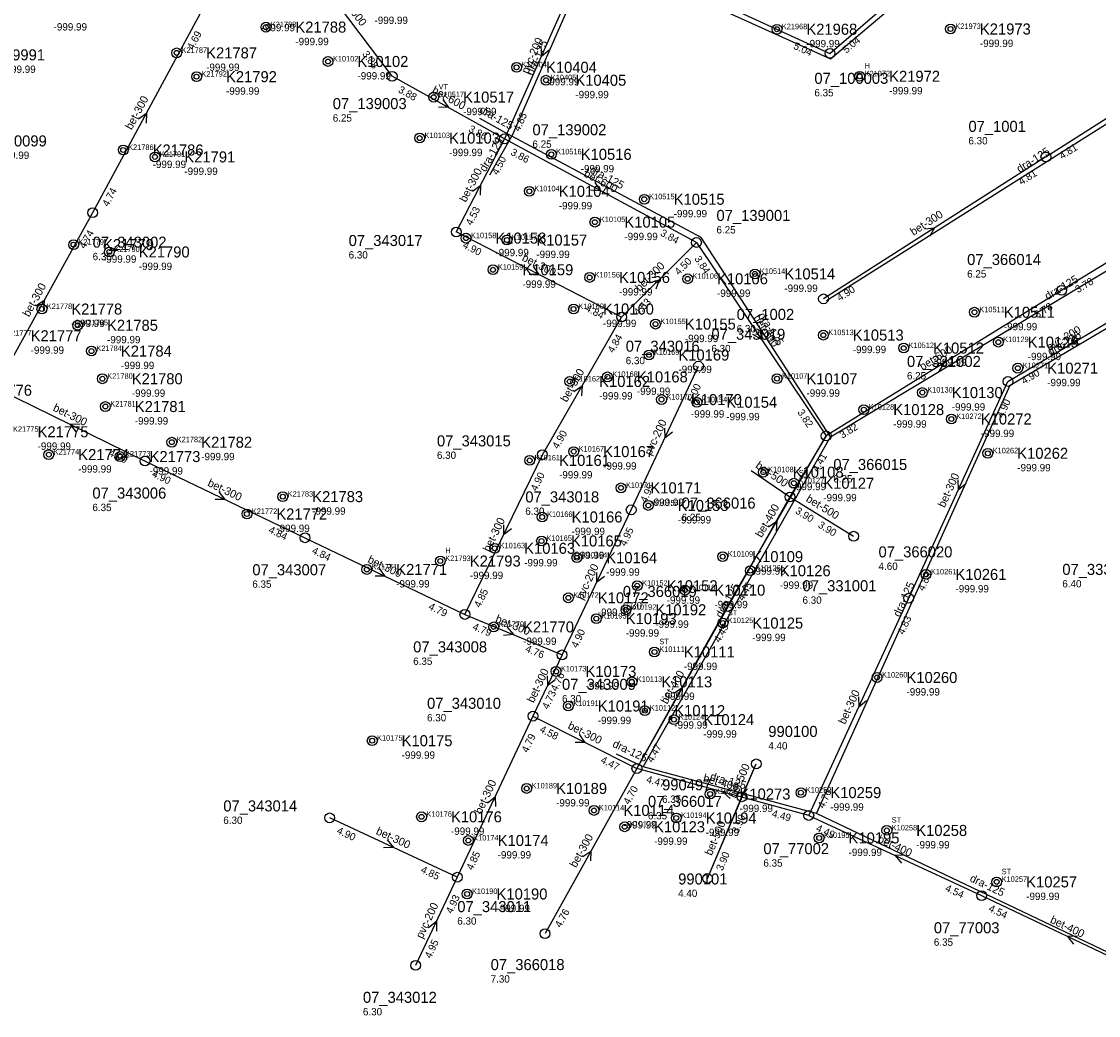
# Model space of a CAD drawing. Header units: metres. Extents: x 164250 to 165477, y 448735 to 450145.
# Tile 11 of 36: x 164947 to 165123, y 448835 to 448998. Entities that reach past the tile are written whole.
import ezdxf

# ---------------------------------------------------------------- set-up
doc = ezdxf.new("R2010")
doc.units = ezdxf.units.M

msp = doc.modelspace()

# ---------------------------------------------------------------- linework, layer by layer
at = {"layer": 'CON_BxH0x0mm', "linetype": 'Continuous'}
for points in [[(165078.267, 448930.029), (165072.365, 448920.07)], [(165072.365, 448920.07), (165047.404, 448875.755)], [(165058.925, 448857.824), (165066.874, 448876.522)]]:
    msp.add_lwpolyline(points, dxfattribs=at)
at = {"layer": 'CON_BxH125x125mm', "linetype": 'Continuous'}
for points in [[(165077.305, 449065.554), (165048.737, 449005.269), (165078.997, 448991.573), (165112.78, 449020.138), (165127.296, 449050.883)], [(165038.253, 449004.634), (165027.005, 448978.913)], [(165078.347, 448952.103), (165148.273, 448996.291)], [(165021.721, 448981.882), (165027.005, 448978.913)], [(165023.399, 448972.636), (165027.005, 448978.913)], [(165078.977, 448929.897), (165057.874, 448962.389), (165027.005, 448978.913)], [(165078.977, 448929.897), (165156.859, 448976.777)], [(165076.691, 448868.406), (165108.285, 448938.318), (165128.454, 448950.23)], [(165048.417, 448876.046), (165078.977, 448929.897)], [(165048.417, 448876.046), (165044.095, 448878.111)], [(165076.691, 448868.406), (165048.417, 448876.046)], [(165132.352, 448841.88), (165076.691, 448868.406)]]:
    msp.add_lwpolyline(points, dxfattribs=at)
at = {"layer": 'CON_BxH200x200mm', "linetype": 'Continuous'}
for points in [[(165078.891, 448992.438), (165111.908, 449020.866)], [(165048.325, 449006.461), (165078.891, 448992.438)], [(165037.844, 449005.507), (165025.8, 448978.499)], [(165107.906, 448938.906), (165128.426, 448951.084)], [(165046.472, 448917.973), (165057.447, 448941.409)], [(165035.194, 448894.3), (165046.472, 448917.973)], [(165018.106, 448858.027), (165011.309, 448843.642)]]:
    msp.add_lwpolyline(points, dxfattribs=at)
at = {"layer": 'CON_BxH300x300mm', "linetype": 'Continuous'}
for points in [[(164976.197, 448998.921), (164958.64, 448966.44)], [(165114.095, 448975.555), (165147.083, 448996.572)], [(165025.8, 448978.499), (165017.939, 448963.311)], [(165114.095, 448975.555), (165077.834, 448952.39)], [(164958.64, 448966.44), (164942.8, 448937.895)], [(165044.908, 448949.421), (165017.939, 448963.311)], [(165057.105, 448961.59), (165044.908, 448949.421)], [(165031.985, 448926.965), (165044.908, 448949.421)], [(164942.8, 448937.895), (164967.181, 448925.917)], [(165091.725, 448903.554), (165107.906, 448938.906)], [(164967.181, 448925.917), (164993.266, 448913.408)], [(165019.35, 448900.899), (165031.985, 448926.965)], [(164993.266, 448913.408), (165019.35, 448900.899)], [(165075.429, 448868.105), (165091.725, 448903.554)], [(165019.35, 448900.899), (165035.194, 448894.3)], [(165035.194, 448894.3), (165030.452, 448884.298)], [(165030.452, 448884.298), (165018.106, 448858.027)], [(165030.452, 448884.298), (165047.404, 448875.755)], [(165047.404, 448875.755), (165032.425, 448848.83)], [(165018.106, 448858.027), (164997.298, 448867.71)]]:
    msp.add_lwpolyline(points, dxfattribs=at)
at = {"layer": 'CON_BxH400x400mm', "linetype": 'Continuous'}
for points in [[(165062.187, 448902.181), (165078.267, 448930.029)], [(165047.404, 448875.755), (165062.187, 448902.181)], [(165075.429, 448868.105), (165047.404, 448875.755)], [(165075.429, 448868.105), (165103.618, 448855.027)], [(165103.618, 448855.027), (165131.657, 448841.738)]]:
    msp.add_lwpolyline(points, dxfattribs=at)
at = {"layer": 'CON_BxH500x500mm', "linetype": 'Continuous'}
for points in [[(165066.034, 448924.381), (165072.365, 448920.07)], [(165072.365, 448920.07), (165082.74, 448913.656)], [(165064.534, 448871.146), (165066.874, 448876.522)], [(165058.925, 448857.824), (165064.534, 448871.146)]]:
    msp.add_lwpolyline(points, dxfattribs=at)
at = {"layer": 'CON_BxH600x600mm', "linetype": 'Continuous'}
for points in [[(165007.492, 448988.713), (164993.375, 449007.481)], [(165025.8, 448978.499), (165007.492, 448988.713)], [(165057.105, 448961.59), (165025.8, 448978.499)], [(165155.617, 448977.497), (165116.688, 448953.795)], [(165057.105, 448961.59), (165078.267, 448930.029)], [(165116.688, 448953.795), (165078.267, 448930.029)]]:
    msp.add_lwpolyline(points, dxfattribs=at)
at = {"layer": 'NOD_inspectieput'}
for centre in [(165078.89, 448992.44), (165007.49, 448988.71), (165025.8, 448978.5), (165114.1, 448975.55), (164958.64, 448966.44), (165017.94, 448963.31), (165057.11, 448961.59), (165116.69, 448953.79), (165077.83, 448952.39), (165044.91, 448949.42), (165057.45, 448941.41), (165107.91, 448938.91), (165078.27, 448930.03), (165031.98, 448926.97), (164967.18, 448925.92), (165046.47, 448917.97), (164993.27, 448913.41), (165091.73, 448903.55), (165062.19, 448902.18), (165019.35, 448900.9), (165035.19, 448894.3), (165030.45, 448884.3), (165047.4, 448875.76), (164997.3, 448867.71), (165075.43, 448868.1), (165018.11, 448858.03), (165103.62, 448855.03), (165032.42, 448848.83), (165011.31, 448843.64)]:
    msp.add_circle(centre, 0.8, dxfattribs=at)
at = {"layer": 'NOD_kruisingsput'}
for centre in [(165072.36, 448920.07), (165064.53, 448871.15)]:
    msp.add_circle(centre, 0.8, dxfattribs=at)
at = {"layer": 'NOD_onbekend'}
for centre in [(164986.9, 448996.72), (165070.24, 448996.38), (165098.54, 448996.42), (164972.35, 448992.52), (164997.03, 448991.12), (165027.78, 448990.17), (164975.59, 448988.64), (165032.57, 448988.06), (165083.74, 448988.7), (165014.26, 448985.3), (165011.97, 448978.62), (164963.63, 448976.68), (164968.8, 448975.55), (165033.44, 448975.97), (165029.86, 448969.94), (165048.6, 448968.64), (165040.55, 448964.91), (165019.53, 448962.29), (165026.2, 448961.99), (164955.53, 448961.23), (164961.36, 448960.04), (165023.93, 448957.14), (165066.65, 448956.46), (165039.69, 448955.88), (165055.67, 448955.66), (164950.36, 448950.73), (165037.07, 448950.73), (165102.45, 448950.21), (164956.19, 448948.08), (165050.43, 448948.27), (165077.81, 448946.47), (164958.45, 448943.87), (165090.9, 448944.36), (165106.34, 448945.33), (165049.37, 448943.23), (165109.52, 448941.08), (164960.23, 448939.35), (165036.45, 448938.91), (165042.6, 448939.66), (165070.26, 448939.36), (165093.96, 448937.1), (165051.41, 448935.96), (165057.18, 448935.52), (164960.72, 448934.82), (165084.41, 448934.32), (165098.69, 448932.78), (164971.55, 448929), (164951.49, 448926.98), (164963.12, 448926.66), (165037.1, 448927.47), (165104.63, 448927.19), (165029.91, 448926.03), (165068.01, 448924.11), (165044.81, 448921.55), (165073, 448922.31), (164989.65, 448920.11), (165049.26, 448918.68), (164983.8, 448917.29), (165031.95, 448916.8), (165031.85, 448912.89), (165024.22, 448911.69), (165015.35, 448909.61), (165037.61, 448910.16), (165061.4, 448910.33), (165003.35, 448908.24), (165065.9, 448908.03), (165094.56, 448907.43), (165047.46, 448905.58), (165036.23, 448903.61), (165055.24, 448904.86), (165045.61, 448901.66), (165040.78, 448900.22), (165024.04, 448898.87), (165061.42, 448899.49), (165050.26, 448894.78), (165034.22, 448891.6), (165046.58, 448889.9), (165086.57, 448890.61), (165036.22, 448885.96), (165048.7, 448885.2), (165053.44, 448883.74), (165004.23, 448880.3), (165029.43, 448872.51), (165074.15, 448871.83), (165059.34, 448871.6), (165040.4, 448868.92), (165012.28, 448867.88), (165053.82, 448867.69), (165045.41, 448866.25), (165088.16, 448865.66), (165019.9, 448864.02), (165077.12, 448864.43), (165106.08, 448857.26), (165019.71, 448855.29)]:
    msp.add_circle(centre, 0.8, dxfattribs=at)
at = {"layer": 'NOD_uitmonding'}
for centre in [(165082.74, 448913.66), (165066.87, 448876.52), (165058.92, 448857.82)]:
    msp.add_circle(centre, 0.8, dxfattribs=at)
at = {"layer": 'onbekend'}
for centre in [(165039.69, 448955.88), (165049.37, 448943.23), (165036.45, 448938.91), (165042.6, 448939.66), (165057.18, 448935.52), (165093.96, 448937.1), (165031.95, 448916.8), (165037.61, 448910.16), (165040.78, 448900.22), (165048.7, 448885.2), (165012.28, 448867.88), (165019.71, 448855.29)]:
    msp.add_circle(centre, 0.4, dxfattribs=at)
at = {"layer": 'PIJL'}
for points in [[(165031.75, 448993.61), (165031.82, 448992), (165033.07, 448993.02)], [(165015.74, 448984.94), (165016.65, 448983.61), (165015.04, 448983.68)], [(164966.1, 448981.76), (164967.42, 448982.68), (164967.37, 448981.07)], [(165020.57, 448969.96), (165021.87, 448970.91), (165021.85, 448969.3)], [(165040.53, 448971.36), (165041.45, 448970.04), (165039.84, 448970.1)], [(165094.36, 448963.8), (165095.96, 448963.97), (165095.14, 448962.59)], [(165030.47, 448957.67), (165031.42, 448956.37), (165029.81, 448956.39)], [(165049.48, 448955), (165051.01, 448955.51), (165050.5, 448953.98)], [(164949.39, 448951.26), (164950.72, 448952.17), (164950.65, 448950.56)], [(165067.48, 448947.41), (165067.69, 448945.81), (165066.29, 448946.6)], [(165119.04, 448946.35), (165118.17, 448944.99), (165119.77, 448945.11)], [(165095.87, 448941.77), (165097.48, 448941.91), (165096.63, 448940.54)], [(165037.1, 448937.3), (165038.45, 448938.19), (165038.35, 448936.59)], [(164956.6, 448931.92), (164954.99, 448931.91), (164955.97, 448930.62)], [(165051.92, 448931.3), (165051.96, 448929.69), (165053.22, 448930.69)], [(165099.76, 448922.84), (165099.82, 448921.23), (165101.07, 448922.24)], [(164979.24, 448920.93), (164980.22, 448919.66), (164978.61, 448919.64)], [(165025.65, 448915.54), (165025.67, 448913.93), (165026.94, 448914.91)], [(165068.88, 448915.22), (165070.23, 448916.1), (165070.13, 448914.5)], [(165005.32, 448908.43), (165006.31, 448907.15), (165004.7, 448907.13)], [(165040.8, 448907.75), (165040.83, 448906.14), (165042.1, 448907.13)], [(165026.22, 448898.82), (165027.27, 448897.6), (165025.67, 448897.49)], [(165032.79, 448890.91), (165032.82, 448889.3), (165034.09, 448890.29)], [(165053.46, 448888.06), (165054.8, 448888.97), (165054.72, 448887.36)], [(165083.52, 448887.44), (165083.58, 448885.83), (165084.83, 448886.84)], [(165037.97, 448881.32), (165038.93, 448880.03), (165037.32, 448880.03)], [(165023.01, 448870.17), (165024.28, 448871.16), (165024.32, 448869.55)], [(165063, 448872.25), (165061.42, 448871.93), (165062.62, 448870.86)], [(165006.7, 448864.13), (165007.7, 448862.87), (165006.09, 448862.82)], [(165038.59, 448861.38), (165039.91, 448862.29), (165039.84, 448860.68)], [(165091.13, 448861.61), (165089.52, 448861.57), (165090.53, 448860.31)], [(165013.44, 448849.84), (165014.71, 448850.83), (165014.74, 448849.22)], [(165119.25, 448848.42), (165117.64, 448848.38), (165118.63, 448847.12)]]:
    msp.add_lwpolyline(points, dxfattribs=at)
at = {"layer": 'straatkolk'}
for centre in [(164986.9, 448996.72), (165070.24, 448996.38), (165098.54, 448996.42), (164972.35, 448992.52), (164997.03, 448991.12), (164975.59, 448988.64), (165083.74, 448988.7), (165014.26, 448985.3), (165011.97, 448978.62), (164963.63, 448976.68), (165033.44, 448975.97), (164968.8, 448975.55), (165029.86, 448969.94), (165048.6, 448968.64), (165040.55, 448964.91), (165019.53, 448962.29), (165026.2, 448961.99), (164955.53, 448961.23), (164961.36, 448960.04), (165023.93, 448957.14), (165066.65, 448956.46), (165055.67, 448955.66), (164950.36, 448950.73), (165037.07, 448950.73), (165102.45, 448950.21), (164956.19, 448948.08), (165050.43, 448948.27), (165077.81, 448946.47), (165090.9, 448944.36), (165106.34, 448945.33), (164958.45, 448943.87), (165109.52, 448941.08), (164960.23, 448939.35), (165070.26, 448939.36), (165051.41, 448935.96), (164960.72, 448934.82), (165084.41, 448934.32), (165098.69, 448932.78), (164971.55, 448929), (164951.49, 448926.98), (164963.12, 448926.66), (165037.1, 448927.47), (165029.91, 448926.03), (165044.81, 448921.55), (164989.65, 448920.11), (165049.26, 448918.68), (164983.8, 448917.29), (165031.85, 448912.89), (165024.22, 448911.69), (165015.35, 448909.61), (165003.35, 448908.24), (165047.46, 448905.58), (165055.24, 448904.86), (165045.61, 448901.66), (165024.04, 448898.87), (165050.26, 448894.78), (165036.22, 448885.96), (165029.43, 448872.51), (165059.34, 448871.6), (165074.15, 448871.83)]:
    msp.add_circle(centre, 0.4, dxfattribs=at)
at = {"layer": 'trottoirkolk'}
for centre in [(165027.78, 448990.17), (165032.57, 448988.06), (165104.63, 448927.19), (165068.01, 448924.11), (165073, 448922.31), (165061.4, 448910.33), (165065.9, 448908.03), (165094.56, 448907.43), (165036.23, 448903.61), (165061.42, 448899.49), (165034.22, 448891.6), (165046.58, 448889.9), (165086.57, 448890.61), (165053.44, 448883.74), (165004.23, 448880.3), (165040.4, 448868.92), (165053.82, 448867.69), (165045.41, 448866.25), (165088.16, 448865.66), (165019.9, 448864.02), (165077.12, 448864.43), (165106.08, 448857.26)]:
    msp.add_circle(centre, 0.4, dxfattribs=at)

# ---------------------------------------------------------------- texts
at = {"layer": 'DMM_BxH125x125mm'}
for rotation, p in [(66.38, (165030.46, 448988.75)), (-29.33, (165021.57, 448982.87)), (60.12, (165022.71, 448973.01)), (32.29, (165109.82, 448972.91)), (-28.16, (165039.6, 448973.06)), (31.05, (165114.39, 448952.14)), (-57, (165067.09, 448949.64)), (30.57, (165114.84, 448943.11)), (60.43, (165061.23, 448900.2)), (65.68, (165090.27, 448900.38)), (-25.54, (165043.31, 448879.36)), (-15.12, (165059.23, 448873.91)), (-25.48, (165101.57, 448857.42))]:
    msp.add_text('dra-125', height=1.3, rotation=rotation, dxfattribs=at).set_placement(p)
at = {"layer": 'DMM_BxH200x200mm'}
for rotation, p in [(65.97, (165029.63, 448989.01)), (30.69, (165114.65, 448943.83)), (64.91, (165049.7, 448926.74)), (64.53, (165038.56, 448903.18)), (64.71, (165012.44, 448847.9))]:
    msp.add_text('pvc-200', height=1.3, rotation=rotation, dxfattribs=at).set_placement(p)
at = {"layer": 'DMM_BxH300x300mm'}
for rotation, p in [(61.61, (164965, 448979.87)), (62.63, (165019.51, 448968.05)), (32.57, (165092.49, 448962.66)), (-27.25, (165028.54, 448958.72)), (44.93, (165047.87, 448953.49)), (60.97, (164948.27, 448949.35)), (60.08, (165035.96, 448935.42)), (-26.16, (164952.06, 448934.2)), (65.41, (165097.59, 448918.23)), (-25.62, (164977.27, 448921.92)), (64.14, (165023.38, 448911)), (-25.62, (165003.37, 448909.42)), (-22.61, (165024.21, 448899.72)), (64.63, (165030.56, 448886.37)), (65.31, (165081.35, 448882.86)), (-26.75, (165036.02, 448882.35)), (64.83, (165022.03, 448868.21)), (-24.95, (165004.74, 448865.11)), (60.91, (165037.47, 448859.47))]:
    msp.add_text('bet-300', height=1.3, rotation=rotation, dxfattribs=at).set_placement(p)
at = {"layer": 'DMM_BxH400x400mm'}
for rotation, p in [(60, (165067.75, 448913.33)), (60.78, (165052.33, 448886.16)), (-15.27, (165058.11, 448873.66)), (-24.89, (165086.56, 448863.8)), (-25.36, (165114.68, 448850.64))]:
    msp.add_text('bet-400', height=1.3, rotation=rotation, dxfattribs=at).set_placement(p)
at = {"layer": 'DMM_BxH500x500mm'}
for rotation, p in [(-34.25, (165066.63, 448924.93)), (-31.73, (165074.86, 448919.44)), (66.48, (165063.53, 448870.81)), (67.17, (165059.61, 448861.46))]:
    msp.add_text('bet-500', height=1.3, rotation=rotation, dxfattribs=at).set_placement(p)
at = {"layer": 'DMM_BxH600x600mm'}
for rotation, p in [(-53.05, (164998.87, 449001.47)), (-29.16, (165013.85, 448986.06)), (-28.38, (165038.62, 448972.44)), (-56.16, (165066.3, 448949.28)), (31.74, (165093.98, 448940.66))]:
    msp.add_text('bet-600', height=1.3, rotation=rotation, dxfattribs=at).set_placement(p)
at = {"layer": 'INV_BxH200x200mm'}
for s, rotation, p in [('5.04', -24.64, (165072.83, 448993.24)), ('5.04', 40.73, (165081.58, 448992.38)), ('4.85', 65.97, (165028.26, 448979.59)), ('4.90', 30.69, (165110.54, 448938.38)), ('5.00', 64.91, (165056.6, 448935.36)), ('4.95', 64.91, (165048.95, 448919.02)), ('4.95', 64.53, (165045.59, 448911.93)), ('4.90', 64.53, (165037.68, 448895.33)), ('4.93', 64.71, (165017.24, 448851.98)), ('4.95', 64.71, (165013.79, 448844.68))]:
    msp.add_text(s, height=1.2, rotation=rotation, dxfattribs=at).set_placement(p)
at = {"layer": 'INV_BxH300x300mm'}
for s, rotation, p in [('4.69', 61.61, (164975, 448992.93)), ('4.81', 32.5, (165116.75, 448975.11)), ('4.50', 62.63, (165024.71, 448972.49)), ('4.81', 32.57, (165110.14, 448970.89)), ('4.74', 61.61, (164961.17, 448967.34)), ('4.53', 62.63, (165020.46, 448964.26)), ('4.74', 60.97, (164957.38, 448960.46)), ('4.90', -27.25, (165018.89, 448960.8)), ('4.50', 44.93, (165054.24, 448956.19)), ('4.90', 32.57, (165080.49, 448951.95)), ('4.53', 44.93, (165047.6, 448949.56)), ('4.84', -27.25, (165038.89, 448950.49)), ('4.84', 60.08, (165043.56, 448943.46)), ('4.90', 65.41, (165107.11, 448932.85)), ('4.90', 60.08, (165034.54, 448927.8)), ('4.90', -26.16, (164961.15, 448926.88)), ('4.90', -25.62, (164968.21, 448923.43)), ('4.90', 64.14, (165031.06, 448920.92)), ('4.84', -25.62, (164987.22, 448914.31)), ('4.84', -25.62, (164994.29, 448910.92)), ('4.83', 65.41, (165094.19, 448904.62)), ('4.85', 64.14, (165021.84, 448901.91)), ('4.79', -25.62, (165013.31, 448901.8)), ('4.83', 65.31, (165090.92, 448897.5)), ('4.79', -22.61, (165020.5, 448898.47)), ('4.76', -22.61, (165029.11, 448894.88)), ('4.76', 64.63, (165034.32, 448888.25)), ('4.73', 64.63, (165032.94, 448885.33)), ('4.79', 64.83, (165029.6, 448878.25)), ('4.58', -26.75, (165031.43, 448881.79)), ('4.47', -26.75, (165041.38, 448876.78)), ('4.70', 60.91, (165046.14, 448869.78)), ('4.76', 65.31, (165077.9, 448869.17)), ('4.90', -24.95, (164998.35, 448865.23)), ('4.85', 64.83, (165020.59, 448859.07)), ('4.85', -24.95, (165012.05, 448858.86)), ('4.76', 60.91, (165034.97, 448849.7))]:
    msp.add_text(s, height=1.2, rotation=rotation, dxfattribs=at).set_placement(p)
at = {"layer": 'INV_BxH400x400mm'}
for s, rotation, p in [('4.41', 60, (165076.91, 448924.07)), ('4.45', 60, (165064.75, 448903.01)), ('4.45', 60.78, (165060.91, 448896.21)), ('4.47', 60.78, (165049.95, 448876.62)), ('4.47', -15.27, (165048.86, 448873.49)), ('4.49', -15.27, (165069.32, 448867.91)), ('4.49', -24.89, (165076.49, 448865.63)), ('4.54', -24.89, (165097.56, 448855.85)), ('4.54', -25.36, (165104.65, 448852.54))]:
    msp.add_text(s, height=1.2, rotation=rotation, dxfattribs=at).set_placement(p)
at = {"layer": 'INV_BxH500x500mm'}
for rotation, p in [(-31.73, (165073.12, 448917.49)), (-31.73, (165076.83, 448915.2)), (67.17, (165063.93, 448865.07)), (67.17, (165061.36, 448858.97))]:
    msp.add_text('3.90', height=1.2, rotation=rotation, dxfattribs=at).set_placement(p)
at = {"layer": 'INV_BxH600x600mm'}
for s, rotation, p in [('3.88', -53.05, (165002.54, 448992.3)), ('3.88', -29.16, (165008.36, 448986.17)), ('3.86', -29.16, (165019.82, 448979.77)), ('3.86', -28.38, (165026.7, 448975.96)), ('3.84', -28.38, (165051.11, 448962.78)), ('3.84', -56.16, (165056.72, 448958.93)), ('3.78', 31.34, (165119.33, 448953.3)), ('3.78', 31.74, (165112.67, 448949.19)), ('3.82', -56.16, (165073.52, 448933.88)), ('3.82', 31.74, (165080.91, 448929.55))]:
    msp.add_text(s, height=1.2, rotation=rotation, dxfattribs=at).set_placement(p)
at = {"layer": 'KO_INSPECTIE'}
for s, p in [('H', (165084.54, 448989.96)), ('VT', (165015.06, 448986.56)), ('ST', (165073.8, 448923.57)), ('H', (165016.15, 448910.87)), ('ST', (165062.22, 448900.75)), ('ST', (165051.06, 448896.04)), ('ST', (165088.96, 448866.92)), ('ST', (165106.89, 448858.51))]:
    msp.add_text(s, height=0.9, dxfattribs=at).set_placement(p)
at = {"layer": 'KO_NUMMER'}
for s, p in [('K21788', (164987.7, 448996.72)), ('K21968', (165071.04, 448996.38)), ('K21973', (165099.34, 448996.42)), ('K21787', (164973.15, 448992.52)), ('K10102', (164997.83, 448991.12)), ('K10404', (165028.58, 448990.17)), ('K21792', (164976.39, 448988.64)), ('K10405', (165033.37, 448988.06)), ('K21972', (165084.54, 448988.7)), ('K10517', (165015.06, 448985.3)), ('K10103', (165012.77, 448978.62)), ('K21786', (164964.43, 448976.68)), ('K21791', (164969.6, 448975.55)), ('K10516', (165034.24, 448975.97)), ('K10104', (165030.66, 448969.94)), ('K10515', (165049.4, 448968.64)), ('K10105', (165041.36, 448964.91)), ('K21779', (164956.33, 448961.23)), ('K10158', (165020.33, 448962.29)), ('K10157', (165027, 448961.99)), ('K21790', (164962.16, 448960.04)), ('K10159', (165024.73, 448957.14)), ('K10514', (165067.45, 448956.46)), ('K10156', (165040.49, 448955.88)), ('K10106', (165056.47, 448955.66)), ('K21778', (164951.16, 448950.73)), ('K10160', (165037.87, 448950.73)), ('K10511', (165103.25, 448950.21)), ('K21785', (164956.99, 448948.08)), ('K10155', (165051.23, 448948.27)), ('K21777', (164944.53, 448946.37)), ('K10513', (165078.61, 448946.47)), ('K21784', (164959.25, 448943.87)), ('K10512', (165091.7, 448944.36)), ('K10129', (165107.14, 448945.33)), ('K10169', (165050.17, 448943.23)), ('K10271', (165110.32, 448941.08)), ('K21780', (164961.03, 448939.35)), ('K10162', (165037.25, 448938.91)), ('K10168', (165043.4, 448939.66)), ('K10107', (165071.06, 448939.36)), ('K10130', (165094.76, 448937.1)), ('K10170', (165052.21, 448935.96)), ('K10154', (165057.98, 448935.52)), ('K21781', (164961.52, 448934.82)), ('K10128', (165085.21, 448934.32)), ('K10272', (165099.49, 448932.78)), ('K21775', (164945.66, 448930.7)), ('K21782', (164972.35, 448929)), ('K21774', (164952.29, 448926.98)), ('K21773', (164963.92, 448926.66)), ('K10167', (165037.9, 448927.47)), ('K10262', (165105.43, 448927.19)), ('K10161', (165030.71, 448926.03)), ('K10108', (165068.81, 448924.11)), ('K10171', (165045.61, 448921.55)), ('K10127', (165073.8, 448922.31)), ('K21783', (164990.45, 448920.11)), ('K21772', (164984.6, 448917.29)), ('K10153', (165050.06, 448918.68)), ('K10166', (165032.75, 448916.8)), ('K10165', (165032.65, 448912.89)), ('K10163', (165025.02, 448911.69)), ('K10109', (165062.21, 448910.33)), ('K21793', (165016.15, 448909.61)), ('K10164', (165038.41, 448910.16)), ('K21771', (165004.15, 448908.24)), ('K10126', (165066.7, 448908.03)), ('K10261', (165095.36, 448907.43)), ('K10152', (165048.26, 448905.58)), ('K10172', (165037.03, 448903.61)), ('K10110', (165056.04, 448904.86)), ('K10192', (165046.41, 448901.66)), ('K10193', (165041.58, 448900.22)), ('K21770', (165024.84, 448898.87)), ('K10125', (165062.22, 448899.49)), ('K10111', (165051.06, 448894.78)), ('K10173', (165035.02, 448891.6)), ('K10113', (165047.38, 448889.9)), ('K10260', (165087.37, 448890.61)), ('K10191', (165037.02, 448885.96)), ('K10112', (165049.5, 448885.2)), ('K10124', (165054.24, 448883.74)), ('K10175', (165005.03, 448880.3)), ('K10189', (165030.23, 448872.51)), ('K10259', (165074.95, 448871.83)), ('K10273', (165060.14, 448871.6)), ('K10114', (165041.2, 448868.92)), ('K10176', (165013.08, 448867.88)), ('K10194', (165054.62, 448867.69)), ('K10123', (165046.21, 448866.25)), ('K10258', (165088.96, 448865.66)), ('K10174', (165020.7, 448864.02)), ('K10195', (165077.92, 448864.43)), ('K10257', (165106.89, 448857.26)), ('K10190', (165020.51, 448855.29))]:
    msp.add_text(s, height=0.9, dxfattribs=at).set_placement(p)
at = {"layer": 'NLV_inspectieput'}
for s, p in [('6.35', (165076.35, 448985.43)), ('6.25', (164997.8, 448981.31)), ('6.25', (165030.37, 448977.04)), ('6.30', (165101.47, 448977.59)), ('6.25', (165060.38, 448963.06)), ('6.35', (164958.64, 448958.7)), ('6.30', (165000.39, 448958.97)), ('6.25', (165101.26, 448955.87)), ('6.30', (165063.68, 448946.91)), ('6.30', (165059.55, 448943.68)), ('6.30', (165045.58, 448941.73)), ('6.25', (165091.44, 448939.24)), ('6.30', (165014.79, 448926.28)), ('6.25', (165079.43, 448922.43)), ('6.35', (164958.6, 448917.76)), ('6.30', (165029.2, 448917.14)), ('6.35', (164984.68, 448905.25)), ('6.40', (165116.78, 448905.31)), ('6.30', (165045.11, 448901.71)), ('6.30', (165074.41, 448902.64)), ('6.35', (165010.92, 448892.67)), ('6.30', (165035.19, 448886.56)), ('6.30', (165013.18, 448883.46)), ('6.30', (164979.95, 448866.72)), ('6.35', (165049.2, 448867.46)), ('6.35', (165068.03, 448859.75)), ('6.30', (165018.11, 448850.29)), ('6.35', (165095.83, 448846.84)), ('7.30', (165023.55, 448840.83)), ('6.30', (165002.72, 448835.49))]:
    msp.add_text(s, height=1.2, dxfattribs=at).set_placement(p)
at = {"layer": 'NLV_kruisingsput'}
for s, p in [('6.25', (165054.71, 448916.13)), ('6.35', (165051.51, 448870.16))]:
    msp.add_text(s, height=1.2, dxfattribs=at).set_placement(p)
at = {"layer": 'NLV_onbekend'}
for p in [(164952.28, 448996.17), (164986.2, 448996.05), (165004.61, 448997.24), (164991.7, 448993.78), (165075.04, 448993.44), (165103.34, 448993.48), (164943.91, 448989.26), (164977.15, 448989.58), (165001.83, 448988.18), (165032.58, 448987.23), (164980.39, 448985.7), (165088.54, 448985.76), (165037.37, 448985.12), (165019.06, 448982.36), (164942.86, 448975.22), (165016.77, 448975.68), (164968.43, 448973.74), (164973.6, 448972.61), (165038.24, 448973.03), (165034.66, 448967), (165053.4, 448965.7), (165045.36, 448961.97), (165024.33, 448959.35), (164960.33, 448958.29), (165031, 448959.05), (164966.16, 448957.1), (165028.73, 448954.2), (165044.49, 448952.94), (165060.47, 448952.72), (165071.45, 448953.52), (164955.16, 448947.79), (165041.87, 448947.79), (165107.25, 448947.27), (164960.99, 448945.14), (165055.23, 448945.33), (164948.53, 448943.43), (165082.61, 448943.53), (165111.14, 448942.39), (164963.25, 448940.93), (165054.17, 448940.29), (165095.7, 448941.42), (165114.32, 448938.14), (164965.03, 448936.41), (165047.4, 448936.72), (165075.06, 448936.42), (165041.25, 448935.97), (165056.21, 448933.02), (165098.76, 448934.16), (164965.52, 448931.88), (165061.98, 448932.58), (165089.21, 448931.38), (165103.49, 448929.84), (164949.66, 448927.76), (164976.35, 448926.06), (164956.29, 448924.04), (165041.9, 448924.53), (165109.43, 448924.25), (164967.92, 448923.72), (165034.71, 448923.09), (165072.81, 448921.17), (165077.8, 448919.37), (164994.45, 448917.17), (165049.61, 448918.61), (165054.06, 448915.74), (164988.6, 448914.35), (165036.75, 448913.86), (165036.65, 448909.95), (165029.02, 448908.75), (165020.15, 448906.67), (165042.41, 448907.22), (165066.21, 448907.38), (165008.15, 448905.3), (165070.7, 448905.09), (165099.36, 448904.49), (165052.26, 448902.64), (165060.04, 448901.92), (165041.03, 448900.67), (165050.41, 448898.72), (165028.84, 448895.93), (165045.58, 448897.28), (165066.22, 448896.55), (165055.06, 448891.84), (165039.02, 448888.66), (165091.37, 448887.67), (165051.38, 448886.96), (165041.02, 448883.01), (165053.5, 448882.26), (165058.24, 448880.8), (165009.03, 448877.36), (165034.23, 448869.57), (165064.14, 448868.66), (165078.95, 448868.89), (165017.08, 448864.94), (165045.2, 448865.98), (165058.62, 448864.75), (165050.21, 448863.31), (165092.96, 448862.72), (165024.7, 448861.08), (165081.92, 448861.49), (165110.89, 448854.31), (165024.51, 448852.35)]:
    msp.add_text('-999.99', height=1.2, dxfattribs=at).set_placement(p)
at = {"layer": 'NLV_uitmonding'}
for s, p in [('4.60', (165086.81, 448908.17)), ('4.40', (165068.83, 448878.87)), ('4.40', (165054.13, 448854.8))]:
    msp.add_text(s, height=1.2, dxfattribs=at).set_placement(p)
at = {"layer": 'NNR_inspectieput'}
for s, p in [('07_100003', (165076.35, 448987.47)), ('07_139003', (164997.8, 448983.35)), ('07_1001', (165101.47, 448979.63)), ('07_139002', (165030.37, 448979.08)), ('07_139001', (165060.38, 448965.1)), ('07_343002', (164958.64, 448960.74)), ('07_343017', (165000.39, 448961.01)), ('07_366014', (165101.26, 448957.91)), ('07_1002', (165063.68, 448948.95)), ('07_343019', (165059.55, 448945.72)), ('07_343016', (165045.58, 448943.77)), ('07_331002', (165091.44, 448941.28)), ('07_343015', (165014.79, 448928.32)), ('07_366015', (165079.43, 448924.47)), ('07_343006', (164958.6, 448919.8)), ('07_343018', (165029.2, 448919.18)), ('07_343007', (164984.68, 448907.29)), ('07_333007', (165116.78, 448907.35)), ('07_331001', (165074.41, 448904.68)), ('07_366019', (165045.11, 448903.75)), ('07_343008', (165010.92, 448894.71)), ('07_343009', (165035.19, 448888.6)), ('07_343010', (165013.18, 448885.5)), ('07_366017', (165049.2, 448869.5)), ('07_343014', (164979.95, 448868.76)), ('07_77002', (165068.03, 448861.79)), ('07_343011', (165018.11, 448852.33)), ('07_77003', (165095.83, 448848.88)), ('07_366018', (165023.55, 448842.87)), ('07_343012', (165002.72, 448837.53))]:
    msp.add_text(s, height=1.8, dxfattribs=at).set_placement(p)
at = {"layer": 'NNR_kruisingsput'}
for s, p in [('07_366016', (165054.71, 448918.17)), ('990497', (165051.51, 448872.2))]:
    msp.add_text(s, height=1.8, dxfattribs=at).set_placement(p)
at = {"layer": 'NNR_onbekend'}
for s, p in [('K21788', (164991.7, 448995.83)), ('K21968', (165075.04, 448995.48)), ('K21973', (165103.34, 448995.52)), ('K9991', (164943.91, 448991.3)), ('K21787', (164977.15, 448991.62)), ('K10102', (165001.83, 448990.22)), ('K10404', (165032.58, 448989.27)), ('K21792', (164980.39, 448987.74)), ('K10405', (165037.37, 448987.16)), ('K21972', (165088.54, 448987.8)), ('K10517', (165019.06, 448984.4)), ('K10099', (164942.86, 448977.26)), ('K10103', (165016.77, 448977.72)), ('K21786', (164968.43, 448975.78)), ('K21791', (164973.6, 448974.65)), ('K10516', (165038.24, 448975.07)), ('K10104', (165034.66, 448969.04)), ('K10515', (165053.4, 448967.74)), ('K10105', (165045.36, 448964.01)), ('K21779', (164960.33, 448960.34)), ('K10158', (165024.33, 448961.4)), ('K10157', (165031, 448961.09)), ('K21790', (164966.16, 448959.14)), ('K10159', (165028.73, 448956.24)), ('K10514', (165071.45, 448955.56)), ('K10156', (165044.49, 448954.98)), ('K10106', (165060.47, 448954.76)), ('K21778', (164955.16, 448949.83)), ('K10160', (165041.87, 448949.83)), ('K10511', (165107.25, 448949.31)), ('K21785', (164960.99, 448947.18)), ('K10155', (165055.23, 448947.37)), ('K21777', (164948.53, 448945.47)), ('K10513', (165082.61, 448945.58)), ('K21784', (164963.25, 448942.97)), ('K10512', (165095.7, 448943.46)), ('K10129', (165111.14, 448944.43)), ('K10169', (165054.17, 448942.33)), ('K10271', (165114.32, 448940.18)), ('K21780', (164965.03, 448938.45)), ('K10162', (165041.25, 448938.01)), ('K10168', (165047.4, 448938.76)), ('K10107', (165075.06, 448938.46)), ('K21776', (164940.45, 448936.58)), ('K10130', (165098.76, 448936.2)), ('K21781', (164965.52, 448933.92)), ('K10170', (165056.21, 448935.06)), ('K10154', (165061.98, 448934.62)), ('K10128', (165089.21, 448933.42)), ('K10272', (165103.49, 448931.89)), ('K21775', (164949.66, 448929.8)), ('K21782', (164976.35, 448928.1)), ('K21774', (164956.29, 448926.08)), ('K21773', (164967.92, 448925.76)), ('K10167', (165041.9, 448926.57)), ('K10262', (165109.43, 448926.29)), ('K10161', (165034.71, 448925.13)), ('K10108', (165072.81, 448923.21)), ('K10171', (165049.61, 448920.65)), ('K10127', (165077.8, 448921.41)), ('K21783', (164994.45, 448919.22)), ('K21772', (164988.6, 448916.39)), ('K10153', (165054.06, 448917.78)), ('K10166', (165036.75, 448915.9)), ('K10165', (165036.65, 448911.99)), ('K10163', (165029.02, 448910.79)), ('K10109', (165066.21, 448909.43)), ('K21793', (165020.15, 448908.71)), ('K10164', (165042.41, 448909.26)), ('K21771', (165008.15, 448907.34)), ('K10126', (165070.7, 448907.13)), ('K10261', (165099.36, 448906.53)), ('K10152', (165052.26, 448904.68)), ('K10172', (165041.03, 448902.71)), ('K10110', (165060.04, 448903.96)), ('K10192', (165050.41, 448900.76)), ('K10193', (165045.58, 448899.32)), ('K21770', (165028.84, 448897.97)), ('K10125', (165066.22, 448898.59)), ('K10111', (165055.06, 448893.88)), ('K10173', (165039.02, 448890.7)), ('K10113', (165051.38, 448889)), ('K10260', (165091.37, 448889.71)), ('K10191', (165041.02, 448885.06)), ('K10112', (165053.5, 448884.3)), ('K10124', (165058.24, 448882.84)), ('K10175', (165009.03, 448879.4)), ('K10189', (165034.23, 448871.61)), ('K10273', (165064.14, 448870.7)), ('K10259', (165078.95, 448870.93)), ('K10114', (165045.2, 448868.02)), ('K10176', (165017.08, 448866.98)), ('K10194', (165058.62, 448866.79)), ('K10123', (165050.21, 448865.35)), ('K10258', (165092.96, 448864.76)), ('K10174', (165024.7, 448863.12)), ('K10195', (165081.92, 448863.53)), ('K10257', (165110.89, 448856.36)), ('K10190', (165024.51, 448854.39))]:
    msp.add_text(s, height=1.8, dxfattribs=at).set_placement(p)
at = {"layer": 'NNR_uitmonding'}
for s, p in [('07_366020', (165086.81, 448910.21)), ('990100', (165068.83, 448880.91)), ('990101', (165054.13, 448856.84))]:
    msp.add_text(s, height=1.8, dxfattribs=at).set_placement(p)

doc.saveas('drawing.dxf')
